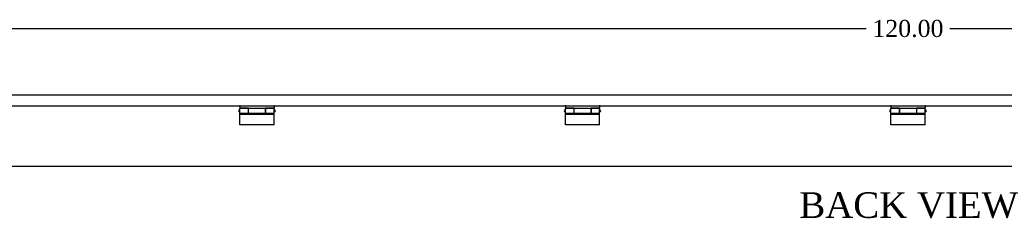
# Model space of a CAD drawing. Header units: inches. Extents: x 1 to 240, y -1 to 159.
# Tile 5 of 16: x 39 to 96, y 84 to 96. Entities that reach past the tile are written whole.
import ezdxf
from ezdxf.enums import TextEntityAlignment as Align

# ---------------------------------------------------------------- set-up
doc = ezdxf.new("R2010")
doc.units = ezdxf.units.IN
doc.header["$MEASUREMENT"] = 0
for name, color, linetype in [('COM70693-6', 7, 'Continuous'), ('COM70694-6', 7, 'Continuous'), ('Default', 7, 'Continuous'), ('HNG86641-1', 7, 'Continuous'), ('HNG86641-2', 7, 'Continuous'), ('HNG86641-3', 7, 'Continuous')]:
    doc.layers.add(name, color=color, linetype=linetype)
doc.styles.add('SEACAD_Times_New_Roman', font='times.ttf')
doc.dimstyles.new('HAMMOND_(STH_-_240x160)', dxfattribs={"dimtxt": 1, "dimasz": 1.25, "dimexe": 0.5, "dimexo": 0.5, "dimgap": 0.25, "dimtad": 0, "dimtih": 1, "dimtoh": 1, "dimzin": 0, "dimdsep": 46, "dimtxsty": 'SEACAD_Times_New_Roman', "dimblk1": '_SE_FILLED', "dimblk2": '_SE_FILLED', "dimsah": 1, "dimcen": 0.5, "dimadec": 0, "dimazin": 0, "dimtfac": 0.8, "dimtofl": 0, "dimtmove": 0, "dimatfit": 3, "dimfxl": 1, "dimtolj": 1, "dimtzin": 0, "dimarcsym": 0})

# ---------------------------------------------------------------- blocks, each defined once
blk = doc.blocks.new('SE7')
at = {"layer": 'COM70693-6', "color": 7, "linetype": 'Continuous'}
blk.add_line((150.284, 87.065), (30.534, 87.065), dxfattribs=at)
at = {"layer": 'COM70694-6', "color": 7, "linetype": 'Continuous'}
for p, q in [((149.643, 91.237), (31.175, 91.237)), ((51.379, 90.581), (34.439, 90.581)), ((53.379, 90.581), (51.439, 90.581)), ((70.379, 90.581), (53.439, 90.581)), ((72.379, 90.581), (70.439, 90.581)), ((89.379, 90.581), (72.439, 90.581)), ((91.379, 90.581), (89.439, 90.581)), ((108.379, 90.581), (91.439, 90.581))]:
    blk.add_line(p, q, dxfattribs=at)
for centre in [(51.409, 90.581), (53.409, 90.581), (70.409, 90.581), (72.409, 90.581), (89.409, 90.581), (91.409, 90.581)]:
    blk.add_arc(centre, 0.03, 0, 180, dxfattribs=at)
at = {"layer": 'HNG86641-1', "color": 7, "linetype": 'Continuous'}
for p, q in [((51.409, 90.611), (51.409, 90.471)), ((51.913, 90.471), (51.409, 90.471)), ((51.913, 90.449), (51.913, 90.471)), ((51.913, 90.174), (51.913, 90.449)), ((52.905, 90.449), (51.913, 90.449)), ((53.409, 90.471), (52.905, 90.471)), ((52.905, 90.471), (52.905, 90.449)), ((52.905, 90.449), (52.905, 90.174)), ((53.409, 90.611), (53.409, 90.471)), ((70.409, 90.611), (70.409, 90.471)), ((70.913, 90.471), (70.409, 90.471)), ((70.913, 90.449), (70.913, 90.471)), ((70.913, 90.174), (70.913, 90.449)), ((71.905, 90.449), (70.913, 90.449)), ((72.409, 90.471), (71.905, 90.471)), ((71.905, 90.471), (71.905, 90.449)), ((71.905, 90.449), (71.905, 90.174)), ((72.409, 90.611), (72.409, 90.471)), ((89.409, 90.611), (89.409, 90.471)), ((89.913, 90.471), (89.409, 90.471)), ((89.913, 90.449), (89.913, 90.471)), ((89.913, 90.174), (89.913, 90.449)), ((90.905, 90.449), (89.913, 90.449)), ((91.409, 90.471), (90.905, 90.471)), ((90.905, 90.471), (90.905, 90.449)), ((90.905, 90.449), (90.905, 90.174)), ((91.409, 90.611), (91.409, 90.471)), ((51.913, 90.174), (52.905, 90.174)), ((70.913, 90.174), (71.905, 90.174)), ((89.913, 90.174), (90.905, 90.174))]:
    blk.add_line(p, q, dxfattribs=at)
at = {"layer": 'HNG86641-2', "color": 7, "linetype": 'Continuous'}
for p, q in [((51.409, 90.174), (51.409, 90.449)), ((51.905, 90.449), (51.409, 90.449)), ((51.905, 90.449), (51.905, 90.174)), ((52.913, 90.174), (52.913, 90.449)), ((53.409, 90.449), (52.913, 90.449)), ((53.409, 90.174), (53.409, 90.449)), ((70.409, 90.174), (70.409, 90.449)), ((70.905, 90.449), (70.409, 90.449)), ((70.905, 90.449), (70.905, 90.174)), ((71.913, 90.174), (71.913, 90.449)), ((72.409, 90.449), (71.913, 90.449)), ((72.409, 90.174), (72.409, 90.449)), ((89.409, 90.174), (89.409, 90.449)), ((89.905, 90.449), (89.409, 90.449)), ((89.905, 90.449), (89.905, 90.174)), ((90.913, 90.174), (90.913, 90.449)), ((91.409, 90.449), (90.913, 90.449)), ((91.409, 90.174), (91.409, 90.449)), ((51.409, 90.105), (51.409, 90.174)), ((51.409, 90.174), (51.905, 90.174)), ((51.409, 89.498), (51.409, 90.105)), ((53.409, 90.105), (51.409, 90.105)), ((51.905, 90.174), (51.905, 90.151)), ((51.905, 90.151), (52.913, 90.151)), ((52.913, 90.151), (52.913, 90.174)), ((52.913, 90.174), (53.409, 90.174)), ((53.409, 90.105), (53.409, 90.174)), ((53.409, 89.498), (53.409, 90.105)), ((70.409, 90.105), (70.409, 90.174)), ((70.409, 90.174), (70.905, 90.174)), ((70.409, 89.498), (70.409, 90.105)), ((72.409, 90.105), (70.409, 90.105)), ((70.905, 90.174), (70.905, 90.151)), ((70.905, 90.151), (71.913, 90.151)), ((71.913, 90.151), (71.913, 90.174)), ((71.913, 90.174), (72.409, 90.174)), ((72.409, 90.105), (72.409, 90.174)), ((72.409, 89.498), (72.409, 90.105)), ((89.409, 90.105), (89.409, 90.174)), ((89.409, 90.174), (89.905, 90.174)), ((89.409, 89.498), (89.409, 90.105)), ((91.409, 90.105), (89.409, 90.105)), ((89.905, 90.174), (89.905, 90.151)), ((89.905, 90.151), (90.913, 90.151)), ((90.913, 90.151), (90.913, 90.174)), ((90.913, 90.174), (91.409, 90.174)), ((91.409, 90.105), (91.409, 90.174)), ((91.409, 89.498), (91.409, 90.105)), ((53.409, 89.498), (51.409, 89.498)), ((72.409, 89.498), (70.409, 89.498)), ((91.409, 89.498), (89.409, 89.498))]:
    blk.add_line(p, q, dxfattribs=at)
at = {"layer": 'HNG86641-3', "color": 7, "linetype": 'Continuous'}
for p, q in [((51.409, 90.374), (51.396, 90.374)), ((51.396, 90.249), (51.409, 90.249)), ((51.913, 90.374), (51.905, 90.374)), ((51.905, 90.249), (51.913, 90.249)), ((52.913, 90.374), (52.905, 90.374)), ((52.905, 90.249), (52.913, 90.249)), ((53.421, 90.374), (53.409, 90.374)), ((53.409, 90.249), (53.421, 90.249)), ((70.409, 90.374), (70.396, 90.374)), ((70.396, 90.249), (70.409, 90.249)), ((70.913, 90.374), (70.905, 90.374)), ((70.905, 90.249), (70.913, 90.249)), ((71.913, 90.374), (71.905, 90.374)), ((71.905, 90.249), (71.913, 90.249)), ((72.421, 90.374), (72.409, 90.374)), ((72.409, 90.249), (72.421, 90.249)), ((89.409, 90.374), (89.396, 90.374)), ((89.396, 90.249), (89.409, 90.249)), ((89.913, 90.374), (89.905, 90.374)), ((89.905, 90.249), (89.913, 90.249)), ((90.913, 90.374), (90.905, 90.374)), ((90.905, 90.249), (90.913, 90.249)), ((91.421, 90.374), (91.409, 90.374)), ((91.409, 90.249), (91.421, 90.249))]:
    blk.add_line(p, q, dxfattribs=at)
for centre, start, end in [((51.396, 90.311), 90, 270), ((53.421, 90.311), 270, 90), ((70.396, 90.311), 90, 270), ((72.421, 90.311), 270, 90), ((89.396, 90.311), 90, 270), ((91.421, 90.311), 270, 90)]:
    blk.add_arc(centre, 0.0625, start, end, dxfattribs=at)
blk = doc.blocks.new('DMBLK14')
at = {"layer": 'Default', "linetype": 'Continuous', "transparency": 16777216}
for points in [[(31.659, 95.341), (30.409, 95.133), (31.659, 94.924)], [(149.159, 95.341), (149.159, 94.924), (150.409, 95.133)]]:
    blk.add_hatch(color=7, dxfattribs=at).paths.add_polyline_path(points)
at = {"layer": 'Default', "color": 7, "linetype": 'Continuous', "transparency": 16777216}
for p, q in [((30.409, 92.253), (30.409, 95.633)), ((150.409, 92.066), (150.409, 95.633)), ((30.409, 95.133), (87.973, 95.133)), ((92.844, 95.133), (150.409, 95.133))]:
    blk.add_line(p, q, dxfattribs=at)
at = {"layer": 'Default', "color": 7, "linetype": 'Continuous', "transparency": 16777216, "style": 'SEACAD_Times_New_Roman'}
blk.add_text('120.00', height=1, dxfattribs=at).set_placement((88.323, 95.633), align=Align.TOP_LEFT)
blk = doc.blocks.new('_SE_FILLED')
at = {"color": 0}
blk.add_line((0, 0), (-1, 0), dxfattribs=at)
blk.add_solid([(0, 0), (-1, -0.1665), (-1, 0.1665), (0, 0)], dxfattribs=at)

msp = doc.modelspace()

# ---------------------------------------------------------------- block references
at = {"layer": 'Default'}
msp.add_blockref('SE7', (0, 0), dxfattribs=at)

# ---------------------------------------------------------------- texts
at = {"layer": 'Default', "color": 7, "linetype": 'Continuous', "style": 'SEACAD_Times_New_Roman'}
msp.add_text('BACK VIEW', height=1.5, dxfattribs=at).set_placement((84.065, 85.548), align=Align.TOP_LEFT)

# ---------------------------------------------------------------- dimensions: what is measured, and where the dimension line sits
at = {"layer": 'Default', "color": 7, "linetype": 'Continuous'}
dim = msp.add_linear_dim(base=(30.409, 95.133), p1=(30.409, 91.378), p2=(150.409, 91.566), angle=0.08952, text='\\A1;<>', dimstyle='HAMMOND_(STH_-_240x160)', dxfattribs=at)
dim.commit()
dim.dimension.update_dxf_attribs({"geometry": 'DMBLK14', "text_midpoint": (90.409, 95.133), "dimtype": 161})

doc.saveas('drawing.dxf')
